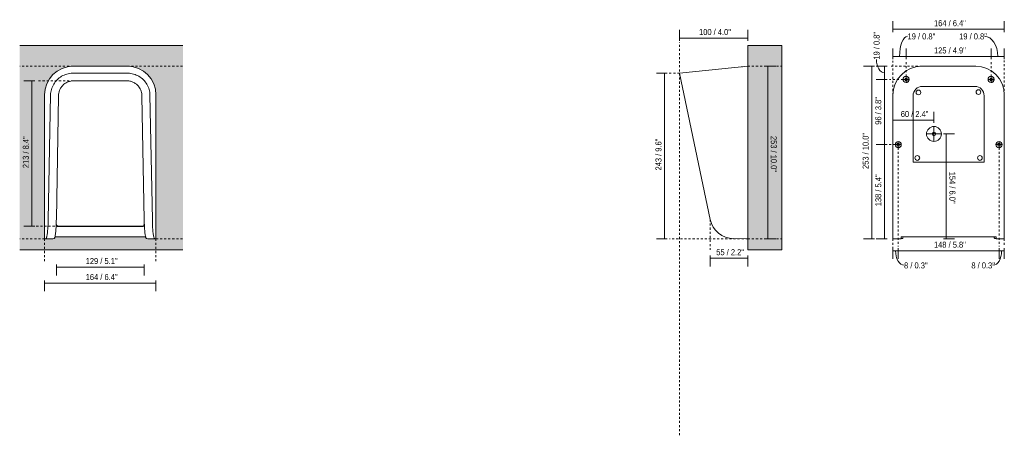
# Model space of a CAD drawing. Header units: millimetres. Extents: x -6698 to -5252, y -122 to 6739.
# Tile 1 of 3: x -6698 to -5252, y -122 to 488. Entities that reach past the tile are written whole.
import ezdxf

# ---------------------------------------------------------------- set-up
doc = ezdxf.new("R2010")
doc.units = ezdxf.units.MM
doc.linetypes.add('Dash', pattern=[6, 3, -3])
for name, color, linetype, lineweight in [('Cotas', 7, 'Continuous', 9), ('Cotas-4', 7, 'Continuous', 9), ('Lighthing Fixture Detail Wide Black', 7, 'Continuous', 20), ('Luminarias', 7, 'Continuous', 20), ('Muros', 7, 'Continuous', 9)]:
    doc.layers.add(name, color=color, linetype=linetype, lineweight=lineweight)
doc.layers.add('Lighthing Fixture Dim Grey Dash', color=7, linetype='Dash', lineweight=9, true_color=0xd2d2d2)
doc.styles.add('Arial Narrow', font='ARIALN.TTF', dxfattribs={"height": 8.8})
doc.dimstyles.new('FARO_-_2_2mm_Arial_Narrow_mm_Inch_Left', dxfattribs={"dimscale": 304.8, "dimtxt": 9.006193, "dimasz": 0, "dimexe": 0.03937, "dimexo": 0.0625, "dimgap": 0.006562, "dimtad": 1, "dimdec": 0, "dimzin": 0, "dimdsep": 46, "dimtxsty": 'Arial Narrow', "dimblk1": 'NONE', "dimblk2": 'NONE', "dimsah": 1, "dimcen": 0.09, "dimadec": 0, "dimazin": 0, "dimtfac": 1, "dimtdec": 4, "dimtix": 1, "dimtmove": 0, "dimatfit": 3, "dimfxl": 0.013123, "dimfxlon": 1, "dimtvp": 1, "dimtolj": 1, "dimtzin": 0, "dimarcsym": 2})
doc.dimstyles.new('FARO_-_2_2mm_Arial_Narrow_mm_Inch_Left_1', dxfattribs={"dimscale": 304.8, "dimtxt": 9.006193, "dimasz": 0, "dimexe": 0.03937, "dimexo": 0.0625, "dimgap": 0.006562, "dimtad": 1, "dimdec": 0, "dimzin": 0, "dimdsep": 46, "dimtxsty": 'Arial Narrow', "dimblk1": 'NONE', "dimblk2": 'NONE', "dimsah": 1, "dimcen": 0.09, "dimadec": 0, "dimazin": 0, "dimtfac": 1, "dimtdec": 4, "dimtix": 1, "dimtmove": 1, "dimatfit": 3, "dimfxl": 0.013123, "dimfxlon": 1, "dimtvp": 1, "dimtolj": 1, "dimtzin": 0, "dimarcsym": 2})
doc.dimstyles.new('FARO_-_2_2mm_Arial_Narrow_mm_Inch_Right', dxfattribs={"dimscale": 304.8, "dimtxt": 9.006193, "dimasz": 0, "dimexe": 0.03937, "dimexo": 0.0625, "dimgap": 0.006562, "dimtad": 1, "dimdec": 0, "dimzin": 0, "dimdsep": 46, "dimtxsty": 'Arial Narrow', "dimblk1": 'NONE', "dimblk2": 'NONE', "dimsah": 1, "dimcen": 0.09, "dimadec": 0, "dimazin": 0, "dimtfac": 1, "dimtdec": 4, "dimtix": 1, "dimtmove": 0, "dimatfit": 3, "dimfxl": 0.013123, "dimfxlon": 1, "dimtvp": 1, "dimtolj": 1, "dimtzin": 0, "dimarcsym": 2})

# ---------------------------------------------------------------- blocks, each defined once
blk = doc.blocks.new('71279 - 71282 MASK White wall lamp-524626-Alzado_PDF')
at = {"layer": 'Luminarias'}
for p, q in [((-6644, 187.2), (-6644.2, 187.6)), ((-6643.1, 185.9), (-6643.2, 186)), ((-6641.9, 185.1), (-6642.2, 185.2)), ((-6516.8, 185.2), (-6517.1, 185.1)), ((-6515.7, 186), (-6515.8, 185.9)), ((-6514.8, 187.7), (-6515, 187.1))]:
    blk.add_line(p, q, dxfattribs=at)
for centre, radius, start, end in [((-6540.1, 377.2), 42.4, 89.5009, 90), ((-6540.1, 377.2), 42.4, 360, 0.4991), ((-6641.5, 187.4), 3, 204.5441, 205.9433), ((-6641.5, 187.4), 3, 247.25, 270), ((-6517.5, 187.4), 3, 270, 292.75), ((-6517.5, 187.4), 3, 334.0567, 336.3002)]:
    blk.add_arc(centre, radius, start, end, dxfattribs=at)
blk.add_open_spline([(-6646.1, 168.9), (-6646.2, 168.5), (-6646.6, 167.4), (-6647, 166.9), (-6647.2, 166.9)], degree=3, knots=[-0.25, -0.25, -0.25, -0.25, -0.1666667, 0, 0, 0, 0], dxfattribs=at)
blk.add_open_spline([(-6511.7, 166.9), (-6512.1, 166.9), (-6512.5, 167.6), (-6512.9, 168.9)], degree=3, dxfattribs=at)
blk = doc.blocks.new('71279 - 71282 MASK White wall lamp-524626-Lateral_PDF')
at = {"layer": 'Luminarias'}
for p, q in [((-3278, 418.8), (-3278, 418.7)), ((-3276.8, 418.8), (-3278, 418.8))]:
    blk.add_line(p, q, dxfattribs=at)
blk = doc.blocks.new('71279 - 71282 MASK White wall lamp-524626-Alzado_PDF Fixing')
at = {"layer": 'Luminarias', "color": 254, "lineweight": 9, "true_color": 0xeaeaea}
for p, q in [((6649.1, 305.6), (6649.1, 305.7)), ((6649.1, 303.3), (6649.1, 303.4)), ((6509.9, 168.5), (6509.7, 168.5)), ((6509.9, 169.1), (6509.9, 168.5)), ((6649.1, 168.5), (6649.1, 169.1)), ((6649.3, 168.5), (6649.1, 168.5))]:
    blk.add_line(p, q, dxfattribs=at)
at = {"layer": 'Luminarias', "color": 254, "lineweight": 9, "true_color": 0xeaeaea, "flags": 128}
for points in [[(6509.7, 166.5), (6510.7, 166.7), (6511.7, 166.9)], [(6647.2, 166.9), (6648.3, 166.7), (6649.3, 166.5)]]:
    blk.add_lwpolyline(points, dxfattribs=at)
at = {"layer": 'Luminarias', "color": 254, "lineweight": 9, "true_color": 0xeaeaea}
for centre, start, end in [((6517.1, 400.2), 72.0227, 90), ((6517.1, 400.2), 270, 287.9779), ((6517.1, 400.2), 53.3512, 66.6496), ((6517.1, 400.2), 293.3594, 306.643), ((6517.1, 400.2), 30, 47.9783), ((6517.1, 400.2), 312.0273, 330), ((6517.1, 400.2), 12.0244, 29.5239), ((6517.1, 400.2), 330.483, 347.979), ((6517.1, 400.2), 353.3575, 6.644), ((6641.9, 400.2), 72.0227, 90), ((6641.9, 400.2), 270, 287.9779), ((6641.9, 400.2), 53.3512, 66.6496), ((6641.9, 400.2), 293.3594, 306.643), ((6641.9, 400.2), 30, 47.9783), ((6641.9, 400.2), 312.0273, 330), ((6641.9, 400.2), 12.0244, 29.9975), ((6641.9, 400.2), 330.0068, 347.979), ((6641.9, 400.2), 353.3575, 6.644), ((6505.5, 304.5), 53.7211, 65.8094), ((6505.5, 304.5), 30, 47.7551), ((6505.5, 304.5), 11.3852, 29.7988), ((6505.5, 304.5), 351.9217, 7.7037), ((6653.5, 304.5), 354.4192, 5.211), ((6505.5, 304.5), 270.1668, 289.0659), ((6505.5, 304.5), 291.5519, 308.5428), ((6505.5, 304.5), 310.88, 329.7645), ((6505.5, 304.5), 330, 348.8433), ((6653.5, 304.5), 270, 288.4852), ((6653.5, 304.5), 292.5166, 307.0126), ((6653.5, 304.5), 311.804, 329.7645)]:
    blk.add_arc(centre, 4.5, start, end, dxfattribs=at)
blk.add_open_spline([(6511.7, 166.9), (6512.1, 166.9), (6512.5, 167.6), (6512.9, 169.1)], degree=3, dxfattribs=at)
blk.add_open_spline([(6646.1, 169.1), (6646.2, 168.6), (6646.6, 167.4), (6647, 166.9), (6647.2, 166.9)], degree=3, knots=[-0.2599942, -0.2599942, -0.2599942, -0.2599942, -0.1666667, 0, 0, 0, 0], dxfattribs=at)
blk = doc.blocks.new('DIMBLOCK1-Alzado_PDF')
at = {"layer": 'Cotas-4', "color": 251, "true_color": 0x5b5b5b, "transparency": 16777216}
for p, q in [((-6661.3, 105.3), (-6661.3, 89.3)), ((-6661.3, 101.3), (-6661.3, 105.3)), ((-6661.3, 101.3), (-6497.7, 101.3)), ((-6497.7, 105.3), (-6497.7, 89.3)), ((-6497.7, 101.3), (-6497.7, 105.3))]:
    blk.add_line(p, q, dxfattribs=at)
at = {"layer": 'Cotas-4', "color": 0, "transparency": 16777216, "insert": (-6600.9, 114.6), "char_height": 8.8, "width": 51.464, "attachment_point": 1, "line_spacing_factor": 0.974696, "style": 'Arial Narrow'}
blk.add_mtext('164 / 6.4"', dxfattribs=at)
blk = doc.blocks.new('_None')
blk = doc.blocks.new('DIMBLOCK2-Alzado_PDF')
at = {"layer": 'Cotas-4', "color": 251, "true_color": 0x5b5b5b, "transparency": 16777216}
for p, q in [((-6644, 128.7), (-6644, 112.7)), ((-6644, 124.7), (-6644, 128.7)), ((-6644, 124.7), (-6515, 124.7)), ((-6515, 128.7), (-6515, 112.7)), ((-6515, 124.7), (-6515, 128.7))]:
    blk.add_line(p, q, dxfattribs=at)
at = {"layer": 'Cotas-4', "color": 0, "transparency": 16777216, "insert": (-6600.9, 138.1), "char_height": 8.8, "width": 51.464, "attachment_point": 1, "line_spacing_factor": 0.974696, "style": 'Arial Narrow'}
blk.add_mtext('129 / 5.1"', dxfattribs=at)
blk = doc.blocks.new('DIMBLOCK3-Alzado_PDF')
at = {"layer": 'Cotas-4', "color": 251, "true_color": 0x5b5b5b, "transparency": 16777216}
for p, q in [((-6675.8, 398.1), (-6691.8, 398.1)), ((-6679.8, 184.8), (-6679.8, 398.1)), ((-6679.8, 398.1), (-6675.8, 398.1)), ((-6675.8, 184.8), (-6691.8, 184.8)), ((-6679.8, 184.8), (-6675.8, 184.8))]:
    blk.add_line(p, q, dxfattribs=at)
at = {"layer": 'Cotas-4', "color": 0, "transparency": 16777216, "insert": (-6693.2, 270), "char_height": 8.8, "width": 51.464, "attachment_point": 1, "rotation": 90, "line_spacing_factor": 0.974696, "style": 'Arial Narrow'}
blk.add_mtext('213 / 8.4"', dxfattribs=at)
blk = doc.blocks.new('DIMBLOCK5-Lateral_PDF')
at = {"layer": 'Cotas-4', "color": 251, "true_color": 0x5b5b5b, "transparency": 16777216}
for p, q in [((-5728.9, 456.8), (-5728.9, 472.8)), ((-5628.6, 456.8), (-5628.6, 472.8)), ((-5628.6, 460.8), (-5728.9, 460.8)), ((-5728.9, 460.8), (-5728.9, 456.8)), ((-5628.6, 460.8), (-5628.6, 456.8))]:
    blk.add_line(p, q, dxfattribs=at)
at = {"layer": 'Cotas-4', "color": 0, "transparency": 16777216, "insert": (-5700.2, 474.2), "char_height": 8.8, "width": 51.464, "attachment_point": 1, "line_spacing_factor": 0.974696, "style": 'Arial Narrow'}
blk.add_mtext('100 / 4.0"', dxfattribs=at)
blk = doc.blocks.new('DIMBLOCK6-Lateral_PDF')
at = {"layer": 'Cotas-4', "color": 251, "true_color": 0x5b5b5b, "transparency": 16777216}
for p, q in [((-5603.3, 419.6), (-5587.3, 419.6)), ((-5599.3, 419.6), (-5603.3, 419.6)), ((-5599.3, 419.6), (-5599.3, 166.5)), ((-5603.3, 166.5), (-5587.3, 166.5)), ((-5599.3, 166.5), (-5603.3, 166.5))]:
    blk.add_line(p, q, dxfattribs=at)
at = {"layer": 'Cotas-4', "color": 0, "transparency": 16777216, "insert": (-5586, 317.3), "char_height": 8.8, "width": 58.154, "attachment_point": 1, "rotation": 270, "line_spacing_factor": 0.974696, "style": 'Arial Narrow'}
blk.add_mtext('253 / 10.0"', dxfattribs=at)
blk = doc.blocks.new('DIMBLOCK7-Lateral_PDF')
at = {"layer": 'Cotas-4', "color": 251, "true_color": 0x5b5b5b, "transparency": 16777216}
for p, q in [((-5746.8, 409.6), (-5762.8, 409.6)), ((-5750.8, 409.6), (-5750.8, 166.5)), ((-5750.8, 409.6), (-5746.8, 409.6)), ((-5746.8, 166.5), (-5762.8, 166.5)), ((-5750.8, 166.5), (-5746.8, 166.5))]:
    blk.add_line(p, q, dxfattribs=at)
at = {"layer": 'Cotas-4', "color": 0, "transparency": 16777216, "insert": (-5764.2, 266.6), "char_height": 8.8, "width": 51.464, "attachment_point": 1, "rotation": 90, "line_spacing_factor": 0.974696, "style": 'Arial Narrow'}
blk.add_mtext('243 / 9.6"', dxfattribs=at)
blk = doc.blocks.new('DIMBLOCK8-Lateral_PDF')
at = {"layer": 'Cotas-4', "color": 251, "true_color": 0x5b5b5b, "transparency": 16777216}
for p, q in [((-5683.9, 141.7), (-5683.9, 125.7)), ((-5683.9, 137.7), (-5683.9, 141.7)), ((-5683.9, 137.7), (-5628.6, 137.7)), ((-5628.6, 141.7), (-5628.6, 125.7)), ((-5628.6, 137.7), (-5628.6, 141.7))]:
    blk.add_line(p, q, dxfattribs=at)
at = {"layer": 'Cotas-4', "color": 0, "transparency": 16777216, "insert": (-5674.9, 151.1), "char_height": 8.8, "width": 44.774, "attachment_point": 1, "line_spacing_factor": 0.974696, "style": 'Arial Narrow'}
blk.add_mtext('55 / 2.2"', dxfattribs=at)
blk = doc.blocks.new('DIMBLOCK9-Alzado_PDF Fixing')
at = {"layer": 'Cotas-4', "color": 251, "true_color": 0x5b5b5b, "transparency": 16777216}
for p, q in [((-5424, 304.5), (-5440, 304.5)), ((-5428, 166.5), (-5428, 304.5)), ((-5428, 304.5), (-5424, 304.5)), ((-5424, 166.5), (-5440, 166.5)), ((-5428, 166.5), (-5424, 166.5))]:
    blk.add_line(p, q, dxfattribs=at)
at = {"layer": 'Cotas-4', "color": 0, "transparency": 16777216, "insert": (-5441.4, 214.1), "char_height": 8.8, "width": 51.464, "attachment_point": 1, "rotation": 90, "line_spacing_factor": 0.974696, "style": 'Arial Narrow'}
blk.add_mtext('138 / 5.4"', dxfattribs=at)
blk = doc.blocks.new('DIMBLOCK10-Alzado_PDF Fixing')
at = {"layer": 'Cotas-4', "color": 251, "true_color": 0x5b5b5b, "transparency": 16777216}
for p, q in [((-5424, 400.2), (-5440, 400.2)), ((-5428, 304.5), (-5428, 400.2)), ((-5428, 400.2), (-5424, 400.2)), ((-5424, 304.5), (-5440, 304.5)), ((-5428, 304.5), (-5424, 304.5))]:
    blk.add_line(p, q, dxfattribs=at)
at = {"layer": 'Cotas-4', "color": 0, "transparency": 16777216, "insert": (-5441.4, 333.7), "char_height": 8.8, "width": 44.774, "attachment_point": 1, "rotation": 90, "line_spacing_factor": 0.974696, "style": 'Arial Narrow'}
blk.add_mtext('96 / 3.8"', dxfattribs=at)
blk = doc.blocks.new('DIMBLOCK11-Alzado_PDF Fixing')
at = {"layer": 'Cotas-4', "color": 251, "true_color": 0x5b5b5b, "transparency": 16777216}
for p, q in [((-5424, 419.6), (-5440, 419.6)), ((-5428, 400.2), (-5428, 419.6)), ((-5428, 419.6), (-5424, 419.6)), ((-5424, 400.2), (-5440, 400.2)), ((-5428, 400.2), (-5424, 400.2))]:
    blk.add_line(p, q, dxfattribs=at)
blk.add_ellipse((-5428, 429.3), major_axis=(0, 19.4), ratio=0.603462, start_param=1.570796, end_param=3.141593, dxfattribs=at)
at = {"layer": 'Cotas-4', "color": 0, "transparency": 16777216, "insert": (-5443.9, 429.3), "char_height": 8.8, "width": 44.774, "attachment_point": 1, "rotation": 90, "line_spacing_factor": 0.974696, "style": 'Arial Narrow'}
blk.add_mtext('19 / 0.8"', dxfattribs=at)
blk = doc.blocks.new('DIMBLOCK12-Alzado_PDF Fixing')
at = {"layer": 'Cotas-4', "color": 251, "true_color": 0x5b5b5b, "transparency": 16777216}
for p, q in [((-5442.7, 419.6), (-5458.7, 419.6)), ((-5446.7, 166.5), (-5446.7, 419.6)), ((-5446.7, 419.6), (-5442.7, 419.6)), ((-5442.7, 166.5), (-5458.7, 166.5)), ((-5446.7, 166.5), (-5442.7, 166.5))]:
    blk.add_line(p, q, dxfattribs=at)
at = {"layer": 'Cotas-4', "color": 0, "transparency": 16777216, "insert": (-5460, 268.8), "char_height": 8.8, "width": 58.154, "attachment_point": 1, "rotation": 90, "line_spacing_factor": 0.974696, "style": 'Arial Narrow'}
blk.add_mtext('253 / 10.0"', dxfattribs=at)
blk = doc.blocks.new('DIMBLOCK13-Alzado_PDF Fixing')
at = {"layer": 'Cotas-4', "color": 251, "true_color": 0x5b5b5b, "transparency": 16777216}
for p, q in [((-5415.5, 429.8), (-5415.5, 445.8)), ((-5415.5, 433.8), (-5396.1, 433.8)), ((-5415.5, 433.8), (-5415.5, 429.8)), ((-5396.1, 429.8), (-5396.1, 445.8)), ((-5396.1, 433.8), (-5396.1, 429.8))]:
    blk.add_line(p, q, dxfattribs=at)
blk.add_ellipse((-5394, 433.8), major_axis=(0, 29.8), ratio=0.396141, start_param=0, end_param=1.570796, dxfattribs=at)
at = {"layer": 'Cotas-4', "color": 0, "transparency": 16777216, "insert": (-5394, 467.8), "char_height": 8.8, "width": 44.774, "attachment_point": 1, "line_spacing_factor": 0.974696, "style": 'Arial Narrow'}
blk.add_mtext('19 / 0.8"', dxfattribs=at)
blk = doc.blocks.new('DIMBLOCK14-Alzado_PDF Fixing')
at = {"layer": 'Cotas-4', "color": 251, "true_color": 0x5b5b5b, "transparency": 16777216}
for p, q in [((-5396.1, 429.8), (-5396.1, 445.8)), ((-5396.1, 433.8), (-5271.3, 433.8)), ((-5396.1, 433.8), (-5396.1, 429.8)), ((-5271.3, 429.8), (-5271.3, 445.8)), ((-5271.3, 433.8), (-5271.3, 429.8))]:
    blk.add_line(p, q, dxfattribs=at)
at = {"layer": 'Cotas-4', "color": 0, "transparency": 16777216, "insert": (-5355.2, 447.2), "char_height": 8.8, "width": 51.464, "attachment_point": 1, "line_spacing_factor": 0.974696, "style": 'Arial Narrow'}
blk.add_mtext('125 / 4.9"', dxfattribs=at)
blk = doc.blocks.new('DIMBLOCK15-Alzado_PDF Fixing')
at = {"layer": 'Cotas-4', "color": 251, "true_color": 0x5b5b5b, "transparency": 16777216}
for p, q in [((-5271.3, 429.8), (-5271.3, 445.8)), ((-5271.3, 433.8), (-5251.9, 433.8)), ((-5271.3, 433.8), (-5271.3, 429.8)), ((-5251.9, 429.8), (-5251.9, 445.8)), ((-5251.9, 433.8), (-5251.9, 429.8))]:
    blk.add_line(p, q, dxfattribs=at)
blk.add_ellipse((-5280.9, 433.8), major_axis=(0, 29.8), ratio=0.647692, start_param=4.712389, end_param=6.283185, dxfattribs=at)
at = {"layer": 'Cotas-4', "color": 0, "transparency": 16777216, "insert": (-5318.2, 467.8), "char_height": 8.8, "width": 44.774, "attachment_point": 1, "line_spacing_factor": 0.974696, "style": 'Arial Narrow'}
blk.add_mtext('19 / 0.8"', dxfattribs=at)
blk = doc.blocks.new('DIMBLOCK16-Alzado_PDF Fixing')
at = {"layer": 'Cotas-4', "color": 251, "true_color": 0x5b5b5b, "transparency": 16777216}
for p, q in [((-5415.5, 469.8), (-5415.5, 485.8)), ((-5251.9, 469.8), (-5251.9, 485.8)), ((-5415.5, 473.8), (-5251.9, 473.8)), ((-5415.5, 473.8), (-5415.5, 469.8)), ((-5251.9, 473.8), (-5251.9, 469.8))]:
    blk.add_line(p, q, dxfattribs=at)
at = {"layer": 'Cotas-4', "color": 0, "transparency": 16777216, "insert": (-5355.2, 487.2), "char_height": 8.8, "width": 51.464, "attachment_point": 1, "line_spacing_factor": 0.974696, "style": 'Arial Narrow'}
blk.add_mtext('164 / 6.4"', dxfattribs=at)
blk = doc.blocks.new('DIMBLOCK17-Alzado_PDF Fixing')
at = {"layer": 'Cotas-4', "color": 251, "true_color": 0x5b5b5b, "transparency": 16777216}
for p, q in [((-5415.5, 152.8), (-5415.5, 136.8)), ((-5415.5, 148.8), (-5415.5, 152.8)), ((-5415.5, 148.8), (-5407.7, 148.8)), ((-5407.7, 152.8), (-5407.7, 136.8)), ((-5407.7, 148.8), (-5407.7, 152.8))]:
    blk.add_line(p, q, dxfattribs=at)
blk.add_ellipse((-5399.1, 148.8), major_axis=(0, 21.3), ratio=0.590491, start_param=1.570796, end_param=3.141593, dxfattribs=at)
at = {"layer": 'Cotas-4', "color": 0, "transparency": 16777216, "insert": (-5399.1, 131.7), "char_height": 8.8, "width": 38.083, "attachment_point": 1, "line_spacing_factor": 0.974696, "style": 'Arial Narrow'}
blk.add_mtext('8 / 0.3"', dxfattribs=at)
blk = doc.blocks.new('DIMBLOCK18-Alzado_PDF Fixing')
at = {"layer": 'Cotas-4', "color": 251, "true_color": 0x5b5b5b, "transparency": 16777216}
for p, q in [((-5407.7, 152.8), (-5407.7, 136.8)), ((-5407.7, 148.8), (-5407.7, 152.8)), ((-5407.7, 148.8), (-5259.7, 148.8)), ((-5259.7, 152.8), (-5259.7, 136.8)), ((-5259.7, 148.8), (-5259.7, 152.8))]:
    blk.add_line(p, q, dxfattribs=at)
at = {"layer": 'Cotas-4', "color": 0, "transparency": 16777216, "insert": (-5355.2, 162.1), "char_height": 8.8, "width": 51.464, "attachment_point": 1, "line_spacing_factor": 0.974696, "style": 'Arial Narrow'}
blk.add_mtext('148 / 5.8"', dxfattribs=at)
blk = doc.blocks.new('DIMBLOCK19-Alzado_PDF Fixing')
at = {"layer": 'Cotas-4', "color": 251, "true_color": 0x5b5b5b, "transparency": 16777216}
for p, q in [((-5259.7, 152.8), (-5259.7, 136.8)), ((-5259.7, 148.8), (-5259.7, 152.8)), ((-5259.7, 148.8), (-5251.9, 148.8)), ((-5251.9, 152.8), (-5251.9, 136.8)), ((-5251.9, 148.8), (-5251.9, 152.8))]:
    blk.add_line(p, q, dxfattribs=at)
blk.add_ellipse((-5268.6, 148.8), major_axis=(0, 21.3), ratio=0.599712, start_param=3.141593, end_param=4.712389, dxfattribs=at)
at = {"layer": 'Cotas-4', "color": 0, "transparency": 16777216, "insert": (-5300.3, 131.7), "char_height": 8.8, "width": 38.083, "attachment_point": 1, "line_spacing_factor": 0.974696, "style": 'Arial Narrow'}
blk.add_mtext('8 / 0.3"', dxfattribs=at)
blk = doc.blocks.new('DIMBLOCK20-Alzado_PDF Fixing')
at = {"layer": 'Cotas-4', "color": 251, "true_color": 0x5b5b5b, "transparency": 16777216}
for p, q in [((-5415.5, 340.2), (-5415.5, 352.5)), ((-5355.2, 336.5), (-5355.2, 352.5)), ((-5415.5, 340.5), (-5355.2, 340.5)), ((-5415.5, 340.5), (-5415.5, 336.5)), ((-5355.2, 340.5), (-5355.2, 336.5))]:
    blk.add_line(p, q, dxfattribs=at)
at = {"layer": 'Cotas-4', "color": 0, "transparency": 16777216, "insert": (-5404, 353.9), "char_height": 8.8, "width": 44.774, "attachment_point": 1, "line_spacing_factor": 0.974696, "style": 'Arial Narrow'}
blk.add_mtext('60 / 2.4"', dxfattribs=at)
blk = doc.blocks.new('DIMBLOCK21-Alzado_PDF Fixing')
at = {"layer": 'Cotas-4', "color": 251, "true_color": 0x5b5b5b, "transparency": 16777216}
for p, q in [((-5341.1, 320.2), (-5325.1, 320.2)), ((-5337.1, 320.2), (-5341.1, 320.2)), ((-5337.1, 166.5), (-5337.1, 320.2)), ((-5341.1, 166.5), (-5325.1, 166.5)), ((-5337.1, 166.5), (-5341.1, 166.5))]:
    blk.add_line(p, q, dxfattribs=at)
at = {"layer": 'Cotas-4', "color": 0, "transparency": 16777216, "insert": (-5323.7, 264.8), "char_height": 8.8, "width": 51.464, "attachment_point": 1, "rotation": 270, "line_spacing_factor": 0.974696, "style": 'Arial Narrow'}
blk.add_mtext('154 / 6.0"', dxfattribs=at)

msp = doc.modelspace()

# ---------------------------------------------------------------- hatches: boundary and pattern name
at = {"layer": 'Muros', "true_color": 0xf7f7f7}
h = msp.add_hatch(color=7, dxfattribs=at)
h.paths.add_polyline_path([(-6697.8, 150), (-6458.1, 150), (-6458.1, 450), (-6697.8, 450), (-6697.8, 177.2)], flags=0)
h.paths.add_polyline_path([(-6497.7, 166.5), (-6509.7, 166.5), (-6511.8, 167), (-6512.1, 167.1), (-6512.5, 167.8), (-6512.9, 169.1), (-6646.1, 169.1), (-6646.2, 168.6), (-6646.7, 167.4), (-6646.8, 167.3), (-6646.9, 167.1), (-6647.2, 166.9), (-6649.3, 166.5), (-6661.3, 166.5), (-6661.3, 377.6), (-6660.9, 383.1), (-6659.9, 388.5), (-6658.1, 393.7), (-6655.7, 398.6), (-6652.6, 403.2), (-6649, 407.3), (-6644.8, 411), (-6640.3, 414), (-6635.3, 416.4), (-6630, 418.2), (-6624.5, 419.3), (-6619.2, 419.6), (-6539.7, 419.6), (-6534.2, 419.3), (-6528.8, 418.2), (-6523.5, 416.4), (-6518.6, 413.9), (-6514.1, 410.9), (-6509.9, 407.2), (-6506.3, 403), (-6503.2, 398.4), (-6500.8, 393.5), (-6499.1, 388.2), (-6498.1, 382.8), (-6497.7, 377.2), (-6497.7, 166.7)], flags=0)
at = {"layer": 'Muros', "true_color": 0xe8e8e8}
msp.add_hatch(color=254, dxfattribs=at).paths.add_polyline_path([(-5606.2, 150), (-5578.6, 150), (-5578.6, 450), (-5628.6, 450), (-5628.6, 150)], flags=0)
at = {"layer": 'Muros', "true_color": 0xf7f7f7}
msp.add_hatch(color=7, dxfattribs=at).paths.add_polyline_path([(-5578.6, 150), (-5578.6, 450), (-5628.6, 450), (-5628.6, 150), (-5606.2, 150)], flags=0)

# ---------------------------------------------------------------- linework, layer by layer
at = {"layer": 'Lighthing Fixture Detail Wide Black'}
for p, q in [((-6539.7, 419.6), (-6619.3, 419.6)), ((-5628.6, 419.6), (-5728.9, 409.5)), ((-5628.6, 166.5), (-5628.6, 419.6)), ((-5293.9, 419.6), (-5373.1, 419.6)), ((-6538.7, 409.5), (-6620.3, 409.5)), ((-5728.9, 409.5), (-5683.9, 194.7)), ((-6619.1, 398.1), (-6539.9, 398.1)), ((-5400.6, 400.2), (-5391.6, 400.2)), ((-5396.1, 395.7), (-5396.1, 404.7)), ((-5266.8, 400.2), (-5275.8, 400.2)), ((-5271.3, 395.7), (-5271.3, 404.7)), ((-6661.3, 377.6), (-6661.3, 166.5)), ((-6652.5, 377.4), (-6655.9, 194.4)), ((-6503, 194.4), (-6506.5, 377.4)), ((-6497.7, 166.5), (-6497.7, 377.6)), ((-5415.5, 377.2), (-5415.5, 166.5)), ((-5251.9, 166.5), (-5251.9, 377.6)), ((-6644, 195.1), (-6640.6, 375.7)), ((-6518.4, 375.8), (-6515, 194.4)), ((-5366.2, 320.2), (-5344.2, 320.2)), ((-5355.2, 331.2), (-5355.2, 309.2)), ((-5412.2, 304.5), (-5403.2, 304.5)), ((-5407.7, 309), (-5407.7, 300)), ((-5255.2, 304.5), (-5264.2, 304.5)), ((-5259.7, 309), (-5259.7, 300)), ((-6517.5, 184.4), (-6641.5, 184.4)), ((-6640.4, 184.8), (-6518.6, 184.8)), ((-6659.2, 166.9), (-6661.3, 166.5)), ((-6661.3, 166.5), (-6649.3, 166.5)), ((-6649.3, 166.5), (-6647.2, 166.9)), ((-6646.1, 169.1), (-6512.9, 169.1)), ((-6511.8, 166.9), (-6509.7, 166.5)), ((-6509.7, 166.5), (-6497.7, 166.5)), ((-6497.7, 166.5), (-6499.8, 166.9)), ((-5649.6, 166.9), (-5628.6, 166.5)), ((-5415.5, 166.5), (-5403.5, 166.5)), ((-5403.5, 166.5), (-5403.5, 169.1)), ((-5403.5, 169.1), (-5263.9, 169.1)), ((-5263.9, 169.1), (-5263.9, 166.5)), ((-5263.9, 166.5), (-5251.9, 166.5))]:
    msp.add_line(p, q, dxfattribs=at)
at = {"layer": 'Lighthing Fixture Detail Wide Black', "color": 253, "true_color": 0xaaaaaa}
for p, q in [((-5385.9, 376.4), (-5385.9, 278.8)), ((-5295.2, 390.1), (-5372.2, 390.1)), ((-5281.5, 278.8), (-5281.5, 376.4)), ((-5385.9, 278.8), (-5281.5, 278.8))]:
    msp.add_line(p, q, dxfattribs=at)
at = {"layer": 'Lighthing Fixture Detail Wide Black'}
for centre, radius, start, end in [((-6619.3, 377.6), 42, 90, 180), ((-6539.7, 377.6), 42, 0, 90), ((-5373.1, 377.2), 42.4, 90, 180), ((-5293.9, 377.6), 42, 0, 90), ((-5396.1, 400.2), 4.5, 0, 180), ((-5396.1, 400.2), 4.5, 180, 360), ((-5396.1, 400.2), 2.1, 360, 180), ((-5396.1, 400.2), 2.1, 180, 0), ((-5271.3, 400.2), 4.5, 0, 180), ((-5271.3, 400.2), 4.5, 180, 360), ((-5271.3, 400.2), 2.1, 360, 180), ((-5271.3, 400.2), 2.1, 180, 0), ((-5378, 381.2), 3.5, 90, 270), ((-5378, 381.2), 3.5, 270, 90), ((-5289.9, 381.7), 3.5, 90, 270), ((-5289.9, 381.7), 3.5, 270, 90), ((-5355.2, 320.2), 11, 360, 180), ((-5355.2, 320.2), 11, 180, 0), ((-5355.2, 320.2), 2.5, 90, 270), ((-5355.2, 320.2), 2.5, 270, 90), ((-5407.7, 304.5), 4.5, 0, 180), ((-5407.7, 304.5), 4.5, 180, 360), ((-5407.7, 304.5), 2.1, 360, 180), ((-5407.7, 304.5), 2.1, 180, 0), ((-5259.7, 304.5), 4.5, 0, 180), ((-5259.7, 304.5), 4.5, 180, 360), ((-5259.7, 304.5), 2.1, 360, 180), ((-5259.7, 304.5), 2.1, 180, 0), ((-5379.7, 285), 3.5, 90, 270), ((-5379.7, 285), 3.5, 270, 90), ((-5287.7, 285), 3.5, 90, 270), ((-5287.7, 285), 3.5, 270, 90), ((-5649.6, 201.9), 35, 191.8421, 270), ((-6640.4, 188.8), 3.99, 198.7053, 269.9031), ((-6641.5, 187.4), 3, 205.5595, 270), ((-6518.6, 188.8), 3.99, 270.0969, 342.5555), ((-6517.5, 187.4), 3, 270, 334.4405)]:
    msp.add_arc(centre, radius, start, end, dxfattribs=at)
at = {"layer": 'Lighthing Fixture Detail Wide Black', "color": 253, "true_color": 0xaaaaaa}
for centre, start, end in [((-5372.2, 376.4), 90, 180), ((-5295.2, 376.4), 0, 90)]:
    msp.add_arc(centre, 13.7, start, end, dxfattribs=at)
at = {"layer": 'Lighthing Fixture Detail Wide Black'}
for points in [[(-6620.3, 409.5), (-6623.1, 409.4), (-6628.6, 408.5), (-6636.4, 405.1), (-6643.1, 399.9), (-6648.2, 393.3), (-6651.5, 385.6), (-6652.4, 380.2), (-6652.5, 377.4)], [(-6506.5, 377.4), (-6506.6, 380.2), (-6507.4, 385.6), (-6510.8, 393.3), (-6515.9, 399.9), (-6522.6, 405.1), (-6530.4, 408.5), (-6535.9, 409.4), (-6538.7, 409.5)]]:
    msp.add_open_spline(points, degree=3, dxfattribs=at)
for points, knots in [([(-6640.6, 375.7), (-6640.7, 377.4), (-6640.5, 380.6), (-6639, 385.3), (-6636.5, 389.6), (-6632.4, 393.8), (-6626.6, 397.2), (-6621.6, 398.1), (-6619.1, 398.1)], [0, 0, 0, 0, 0.142857, 0.285714, 0.428571, 0.571429, 0.785714, 1, 1, 1, 1]), ([(-6539.9, 398.1), (-6538.2, 398.1), (-6535, 397.7), (-6530.2, 395.9), (-6526, 393.2), (-6522, 389), (-6518.9, 383.1), (-6518.3, 378.2), (-6518.4, 375.8)], [0, 0, 0, 0, 0.142857, 0.285714, 0.428571, 0.571429, 0.785714, 1, 1, 1, 1]), ([(-6655.9, 194.4), (-6656, 191), (-6656.3, 184.4), (-6656.9, 176.1), (-6657.6, 171), (-6658.2, 168.4), (-6658.7, 167.2), (-6659, 166.9), (-6659.2, 166.9)], [0, 0, 0, 0, 0.222222, 0.444444, 0.666667, 0.777778, 0.888889, 1, 1, 1, 1]), ([(-6647.2, 166.9), (-6647, 166.9), (-6646.7, 167.2), (-6646.2, 168.5), (-6645.7, 170.5), (-6645.3, 173.2), (-6644.9, 176.6), (-6644.4, 182), (-6644.1, 188.3), (-6644, 193.4), (-6644, 195.1)], [0, 0, 0, 0, 0.111111, 0.222222, 0.333333, 0.444444, 0.555556, 0.666667, 0.888889, 1, 1, 1, 1]), ([(-6515, 194.4), (-6514.9, 191), (-6514.7, 184.4), (-6514.1, 176.1), (-6513.4, 171), (-6512.7, 168.4), (-6512.3, 167.2), (-6511.9, 166.9), (-6511.8, 166.9)], [0, 0, 0, 0, 0.222222, 0.444444, 0.666667, 0.777778, 0.888889, 1, 1, 1, 1]), ([(-6499.8, 166.9), (-6500, 166.9), (-6500.3, 167.2), (-6500.8, 168.4), (-6501.3, 170.4), (-6501.7, 173.1), (-6502.1, 176.4), (-6502.5, 181.5), (-6502.9, 187.7), (-6503, 192.7), (-6503, 194.4)], [0, 0, 0, 0, 0.111111, 0.222222, 0.333333, 0.444444, 0.555556, 0.666667, 0.888889, 1, 1, 1, 1])]:
    msp.add_open_spline(points, degree=3, knots=knots, dxfattribs=at)
at = {"layer": 'Lighthing Fixture Dim Grey Dash'}
for p, q in [((-5728.9, -122), (-5728.9, 454.6)), ((-6619.3, 419.6), (-6697.8, 419.6)), ((-6539.7, 419.6), (-6458.1, 419.6)), ((-5628.6, 419.6), (-5626.6, 419.6)), ((-5628.6, 419.6), (-5578.6, 419.6)), ((-5373.1, 419.6), (-5420.6, 419.6)), ((-5415.5, 377.2), (-5415.5, 427.6)), ((-5396.1, 404.7), (-5396.1, 427.6)), ((-5271.3, 404.7), (-5271.3, 427.9)), ((-5251.9, 377.6), (-5251.9, 427.9)), ((-5728.9, 409.6), (-5745.5, 409.6)), ((-6619.1, 398.1), (-6672.2, 398.1)), ((-5400.6, 400.2), (-5420.6, 400.2)), ((-5412.2, 304.5), (-5422.2, 304.5)), ((-5407.7, 300), (-5407.7, 155)), ((-5259.7, 300), (-5259.7, 155)), ((-5683.9, 194.7), (-5683.9, 150)), ((-6640.4, 184.8), (-6673.8, 184.8)), ((-6661.3, 166.5), (-6697.8, 166.5)), ((-6661.3, 166.5), (-6661.3, 133.3)), ((-6497.7, 166.5), (-6497.7, 133.3)), ((-6497.7, 166.5), (-6458.1, 166.5)), ((-5628.6, 166.5), (-5743.6, 166.5)), ((-5628.6, 166.5), (-5626.6, 166.5)), ((-5628.6, 166.5), (-5578.6, 166.5)), ((-5415.5, 166.5), (-5415.5, 151.5)), ((-5251.9, 166.5), (-5251.9, 155))]:
    msp.add_line(p, q, dxfattribs=at)
at = {"layer": 'Muros', "color": 253, "true_color": 0xaaaaaa}
for p, q in [((-6458.1, 450), (-6697.8, 450)), ((-6697.8, 150), (-6458.1, 150))]:
    msp.add_line(p, q, dxfattribs=at)
at = {"layer": 'Muros'}
for p, q in [((-5628.6, 419.6), (-5628.6, 450)), ((-5578.6, 450), (-5628.6, 450)), ((-5578.6, 450), (-5578.6, 150)), ((-5628.6, 150), (-5628.6, 166.5)), ((-5578.6, 150), (-5628.6, 150))]:
    msp.add_line(p, q, dxfattribs=at)

# ---------------------------------------------------------------- block references
at = {"layer": 'Luminarias'}
for name, p in [('71279 - 71282 MASK White wall lamp-524626-Alzado_PDF', (0, 0)), ('71279 - 71282 MASK White wall lamp-524626-Lateral_PDF', (-2359.6, 0))]:
    msp.add_blockref(name, p, dxfattribs=at)
at = {"layer": 'Luminarias', "color": 254, "lineweight": 9, "true_color": 0xeaeaea}
msp.add_blockref('71279 - 71282 MASK White wall lamp-524626-Alzado_PDF Fixing', (-11913.2, 0), dxfattribs=at)

# ---------------------------------------------------------------- dimensions: what is measured, and where the dimension line sits
at = {"layer": 'Cotas', "color": 251, "true_color": 0x5b5b5b}
for base, p1, p2, override, picture, middle in [((-5251.9, 473.8), (-5415.5, 469.8), (-5251.9, 469.8), {"dimpost": '<>', "dimfxl": 163.578636}, 'DIMBLOCK16-Alzado_PDF Fixing', (-5333.7, 481.5)), ((-5728.9, 460.8), (-5628.6, 456.8), (-5728.9, 456.8), {"dimpost": '<>', "dimfxl": 100.361174}, 'DIMBLOCK5-Lateral_PDF', (-5678.7, 468.5)), ((-5271.3, 433.8), (-5396.1, 429.8), (-5271.3, 429.8), {"dimpost": '<>', "dimfxl": 124.805233}, 'DIMBLOCK14-Alzado_PDF Fixing', (-5333.7, 441.5)), ((-5355.2, 340.5), (-5415.5, 336.5), (-5355.2, 336.5), {"dimpost": '<>', "dimfxl": 60.289318}, 'DIMBLOCK20-Alzado_PDF Fixing', (-5385.4, 348.2)), ((-5259.7, 148.8), (-5407.7, 152.8), (-5259.7, 152.8), {"dimpost": '<>', "dimfxl": 148}, 'DIMBLOCK18-Alzado_PDF Fixing', (-5333.7, 156.5)), ((-5628.6, 137.7), (-5683.9, 141.7), (-5628.6, 141.7), {"dimpost": '<>', "dimfxl": 55.313815}, 'DIMBLOCK8-Lateral_PDF', (-5656.2, 145.4)), ((-6515, 124.7), (-6644, 128.7), (-6515, 128.7), {"dimpost": '<>', "dimfxl": 128.948725}, 'DIMBLOCK2-Alzado_PDF', (-6579.5, 132.4)), ((-6497.7, 101.3), (-6661.3, 105.3), (-6497.7, 105.3), {"dimpost": '<>', "dimfxl": 163.578636}, 'DIMBLOCK1-Alzado_PDF', (-6579.5, 109))]:
    dim = msp.add_linear_dim(base=base, p1=p1, p2=p2, dimstyle='FARO_-_2_2mm_Arial_Narrow_mm_Inch_Left', override=override, dxfattribs=at)
    dim.commit()
    dim.dimension.update_dxf_attribs({"geometry": picture, "text_midpoint": middle})
dim = msp.add_linear_dim(base=(-5428, 419.6), p1=(-5424, 400.2), p2=(-5424, 419.6), angle=90, dimstyle='FARO_-_2_2mm_Arial_Narrow_mm_Inch_Left_1', override={"dimpost": '<>', "dimfxl": 19.386701}, dxfattribs=at)
dim.commit()
dim.dimension.update_dxf_attribs({"geometry": 'DIMBLOCK11-Alzado_PDF Fixing', "text_midpoint": (-5438, 451.7), "dimtype": 160, "text_rotation": 90})
for base, p1, p2, override, picture, middle in [((-5396.1, 433.8), (-5415.5, 429.8), (-5396.1, 429.8), {"dimpost": '<>', "dimfxl": 19.386701}, 'DIMBLOCK13-Alzado_PDF Fixing', (-5371.6, 462)), ((-5251.9, 433.8), (-5271.3, 429.8), (-5251.9, 429.8), {"dimpost": '<>', "dimfxl": 19.386701}, 'DIMBLOCK15-Alzado_PDF Fixing', (-5295.9, 462)), ((-5407.7, 148.8), (-5415.5, 152.8), (-5407.7, 152.8), {"dimpost": '<>', "dimfxl": 7.789318}, 'DIMBLOCK17-Alzado_PDF Fixing', (-5380, 125.9)), ((-5251.9, 148.8), (-5259.7, 152.8), (-5251.9, 152.8), {"dimpost": '<>', "dimfxl": 7.789318}, 'DIMBLOCK19-Alzado_PDF Fixing', (-5281.3, 125.9))]:
    dim = msp.add_linear_dim(base=base, p1=p1, p2=p2, dimstyle='FARO_-_2_2mm_Arial_Narrow_mm_Inch_Left_1', override=override, dxfattribs=at)
    dim.commit()
    dim.dimension.update_dxf_attribs({"geometry": picture, "text_midpoint": middle, "dimtype": 160})
for base, p1, p2, dimstyle, override, picture, middle in [((-5599.3, 166.5), (-5603.3, 419.6), (-5603.3, 166.5), 'FARO_-_2_2mm_Arial_Narrow_mm_Inch_Right', {"dimtad": 4, "dimpost": '<>', "dimfxl": 253.088714}, 'DIMBLOCK6-Lateral_PDF', (-5591.6, 293.1)), ((-5446.7, 419.6), (-5442.7, 166.5), (-5442.7, 419.6), 'FARO_-_2_2mm_Arial_Narrow_mm_Inch_Left', {"dimpost": '<>', "dimfxl": 253.088714}, 'DIMBLOCK12-Alzado_PDF Fixing', (-5454.4, 293.1)), ((-5750.8, 166.5), (-5746.8, 409.6), (-5746.8, 166.5), 'FARO_-_2_2mm_Arial_Narrow_mm_Inch_Left', {"dimpost": '<>', "dimfxl": 243.051548}, 'DIMBLOCK7-Lateral_PDF', (-5758.5, 288.1)), ((-6679.8, 398.1), (-6675.8, 184.8), (-6675.8, 398.1), 'FARO_-_2_2mm_Arial_Narrow_mm_Inch_Left', {"dimpost": '<>', "dimfxl": 213.285785}, 'DIMBLOCK3-Alzado_PDF', (-6687.5, 291.4)), ((-5428, 400.2), (-5424, 304.5), (-5424, 400.2), 'FARO_-_2_2mm_Arial_Narrow_mm_Inch_Left', {"dimpost": '<>', "dimfxl": 95.749125}, 'DIMBLOCK10-Alzado_PDF Fixing', (-5435.7, 352.4)), ((-5337.1, 320.2), (-5341.1, 166.5), (-5341.1, 320.2), 'FARO_-_2_2mm_Arial_Narrow_mm_Inch_Right', {"dimtad": 4, "dimpost": '<>', "dimfxl": 153.667489}, 'DIMBLOCK21-Alzado_PDF Fixing', (-5329.4, 243.4)), ((-5428, 304.5), (-5424, 166.5), (-5424, 304.5), 'FARO_-_2_2mm_Arial_Narrow_mm_Inch_Left', {"dimpost": '<>', "dimfxl": 137.952888}, 'DIMBLOCK9-Alzado_PDF Fixing', (-5435.7, 235.5))]:
    dim = msp.add_linear_dim(base=base, p1=p1, p2=p2, angle=90, dimstyle=dimstyle, override=override, dxfattribs=at)
    dim.commit()
    dim.dimension.update_dxf_attribs({"geometry": picture, "text_midpoint": middle})

doc.saveas('drawing.dxf')
